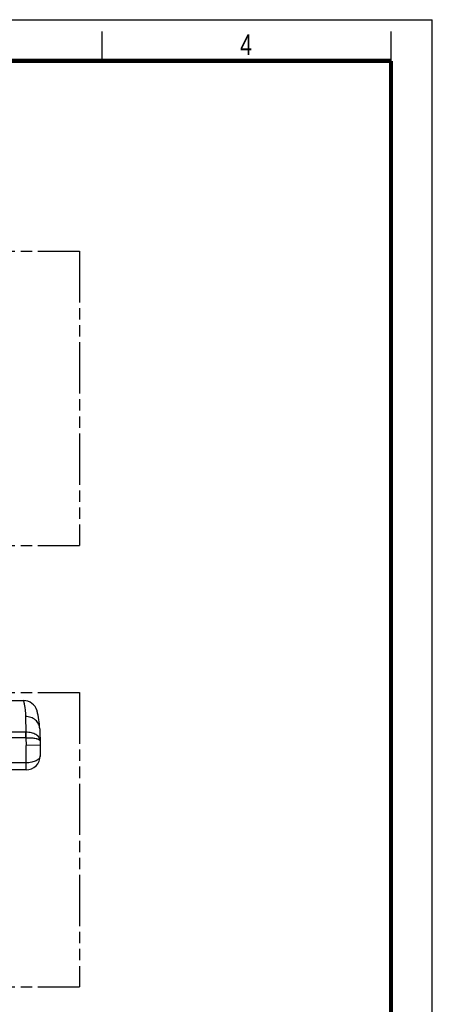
# Model space of a CAD drawing. Header units: millimetres. Extents: x 0 to 210, y 0 to 297.
# Tile 15 of 15: x 140 to 210, y 130 to 297. Entities that reach past the tile are written whole.
import ezdxf

# ---------------------------------------------------------------- set-up
doc = ezdxf.new("R2010")
doc.units = ezdxf.units.MM
doc.header["$LTSCALE"] = 19.36
doc.linetypes.add('PHANTOM', pattern=[0.8, 0.45, -0.05, 0.1, -0.05, 0.1, -0.05])
doc.layers.get('0').update_dxf_attribs({"linetype": 'CONTINUOUS'})
doc.layers.add('DEFAULT_3', color=7, linetype='PHANTOM')
doc.layers.add('Z_AXIS', color=7, linetype='CONTINUOUS')
doc.styles.add('TEXTSTYLE_2', font='txt', dxfattribs={"width": 0.75})

msp = doc.modelspace()

# ---------------------------------------------------------------- linework, layer by layer
at = {"color": 2, "linetype": 'Continuous'}
for p, q in [((0, 297), (210, 297)), ((210, 0), (210, 297)), ((154, 290), (154, 295)), ((203, 290), (203, 295))]:
    msp.add_line(p, q, dxfattribs=at)
at = {"color": 7, "linetype": 'Continuous'}
for p, q in [((125.9024, 181.3298), (140.6201, 181.3298)), ((143.388, 176.5297), (143.4613, 173.7298)), ((143.4613, 173.7298), (141.0613, 173.6984)), ((143.4613, 173.7298), (143.4613, 171.9298)), ((141.0613, 169.5298), (125.4613, 169.5298))]:
    msp.add_line(p, q, dxfattribs=at)
at = {"color": 9, "linetype": 'Continuous'}
for p, q in [((140.9888, 178.5932), (141.0514, 175.9375)), ((141.027, 175.9373), (125.4955, 175.9373)), ((141.027, 175.0069), (141.027, 175.9373)), ((141.027, 175.0069), (125.4955, 175.0069)), ((141.027, 175.0069), (141.0757, 175.0078)), ((141.027, 175.0069), (141.0613, 173.6984)), ((141.0613, 169.5298), (141.0613, 173.6984)), ((141.0613, 170.7298), (125.4613, 170.7298))]:
    msp.add_line(p, q, dxfattribs=at)
at = {"color": 7, "linetype": 'Continuous', "const_width": 0.7}
for points in [[(7, 290), (203, 290)], [(203, 7), (203, 290)]]:
    msp.add_lwpolyline(points, dxfattribs=at)
at = {"color": 7, "linetype": 'Continuous'}
msp.add_lwpolyline([(143.0038, 179.3045), (142.9695, 179.4363), (142.9408, 179.5425), (142.9292, 179.5843)], dxfattribs=at)
for centre, radius, start, end in [((140.6201, 178.9298), 2.4, 15.697283, 90), ((130.7923, 176.1998), 12.6, 1.5, 15.524301), ((141.0613, 171.9298), 2.4, 270, 360)]:
    msp.add_arc(centre, radius, start, end, dxfattribs=at)
at = {"color": 9, "linetype": 'Continuous'}
msp.add_arc((141.0271, 177.3345), 1.3972, 269.998888, 270.997116, dxfattribs=at)
for points, knots in [([(140.6201, 181.3298), (140.6204, 181.3298), (140.6202, 181.3284), (140.6211, 181.3268), (140.6217, 181.3232), (140.6237, 181.316), (140.6267, 181.3034), (140.6315, 181.2844), (140.6374, 181.2598), (140.6447, 181.2299), (140.6532, 181.1945), (140.6669, 181.1365), (140.6867, 181.0506), (140.713, 180.9313), (140.7426, 180.7906), (140.7744, 180.6286), (140.8078, 180.4455), (140.8551, 180.16), (140.9114, 179.7515), (140.9646, 179.1996), (140.9838, 178.804), (140.9888, 178.5932)], [0, 0, 0, 0, 0.00025492, 0.00101841, 0.00228999, 0.00406918, 0.0091485, 0.01625257, 0.02537762, 0.0365199, 0.04967508, 0.0648344, 0.10112325, 0.14530425, 0.19729586, 0.25699526, 0.3242935, 0.39908997, 0.57077017, 0.77131667, 1, 1, 1, 1]), ([(143.388, 176.5297), (143.3844, 176.6667), (143.3467, 176.9422), (143.2018, 177.3357), (142.9739, 177.6963), (142.5687, 178.1183), (141.9033, 178.4955), (141.2948, 178.5949), (140.9888, 178.5932)], [0, 0, 0, 0, 0.11781968, 0.23682864, 0.35793839, 0.4817892, 0.7368822, 1, 1, 1, 1]), ([(143.4414, 174.49), (143.4387, 174.5882), (143.4027, 174.7893), (143.2593, 175.0708), (143.0343, 175.3245), (142.6198, 175.6278), (141.947, 175.8817), (141.3591, 175.9416), (141.0514, 175.9375)], [0, 0, 0, 0, 0.09635928, 0.19707184, 0.3062256, 0.42614986, 0.69796534, 1, 1, 1, 1]), ([(141.0757, 175.0078), (141.0743, 175.0957), (141.0683, 175.4057), (141.0606, 175.7156), (141.0514, 175.9375)], [0, 0, 0, 0, 0.28371465, 1, 1, 1, 1]), ([(141.0757, 175.0078), (141.2316, 175.0111), (141.5371, 175.0106), (141.9794, 174.9887), (142.3848, 174.9464), (142.6914, 174.8942), (142.9064, 174.8418), (143.0423, 174.8008), (143.1609, 174.7556), (143.3107, 174.684), (143.4388, 174.583), (143.4414, 174.49)], [0, 0, 0, 0, 0.18681531, 0.36574821, 0.53024028, 0.67469815, 0.73805015, 0.79494602, 0.84512877, 0.88853961, 1, 1, 1, 1]), ([(143.4613, 171.9298), (143.4612, 171.8544), (143.4299, 171.6948), (143.2964, 171.4733), (143.083, 171.2697), (142.794, 171.0887), (142.4347, 170.9362), (141.8562, 170.7758), (141.3844, 170.7298), (141.0613, 170.7298)], [0, 0, 0, 0, 0.07796882, 0.16387982, 0.2635901, 0.38028087, 0.51479796, 0.66578212, 1, 1, 1, 1])]:
    msp.add_open_spline(points, degree=3, knots=knots, dxfattribs=at)
at = {"layer": 'DEFAULT_3', "color": 91, "linetype": 'PHANTOM', "true_color": 0x80ff80}
for p, q in [((50.1286, 257.68), (150.1286, 257.68)), ((150.1286, 257.68), (150.1286, 207.68)), ((50.1286, 207.68), (150.1286, 207.68)), ((50.1286, 182.68), (150.1286, 182.68)), ((150.1286, 182.68), (150.1286, 132.68)), ((50.1286, 132.68), (150.1286, 132.68))]:
    msp.add_line(p, q, dxfattribs=at)
at = {"layer": 'Z_AXIS', "color": 7, "linetype": 'Continuous'}
msp.add_line((125.9024, 181.3298), (140.6201, 181.3298), dxfattribs=at)

# ---------------------------------------------------------------- texts
at = {"color": 5, "linetype": 'Continuous', "style": 'TEXTSTYLE_2', "width": 0.785714}
msp.add_text('4', height=3.5, dxfattribs=at).set_placement((177.3831, 290.9911))

doc.saveas('drawing.dxf')
